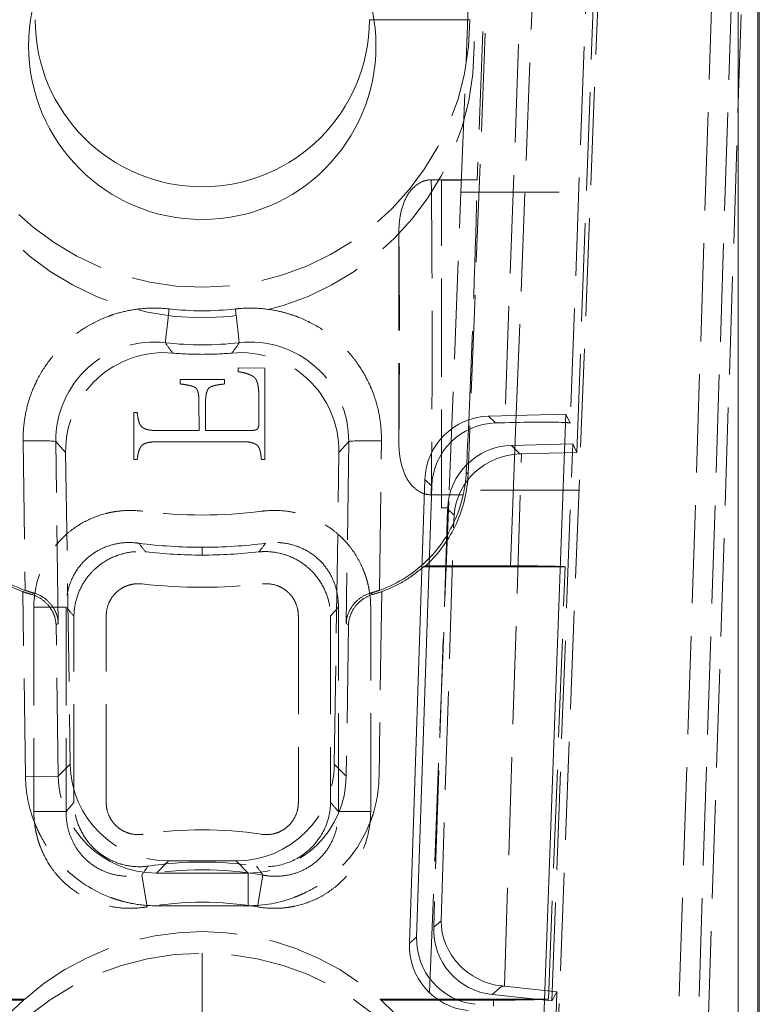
# Model space of a CAD drawing. Header units: millimetres. Extents: x -8.5 to 8.5, y -24 to 28.
# Tile 3 of 6: x -2.8 to 8.5, y -14.6 to 0.4. Entities that reach past the tile are written whole.
import ezdxf

# ---------------------------------------------------------------- set-up
doc = ezdxf.new("R2010")
doc.units = ezdxf.units.MM
doc.header["$LTSCALE"] = 10
doc.linetypes.add('ALLCAD_Strich', pattern=[0.2, 0.15, -0.05])
doc.layers.add('BESCH_KONT_verb_schn_ansi_2d', color=40, linetype='Continuous')

msp = doc.modelspace()

# ---------------------------------------------------------------- linework, layer by layer
at = {"layer": 'BESCH_KONT_verb_schn_ansi_2d', "linetype": 'Continuous', "lineweight": 0, "extrusion": (0, 1, -2.22045e-16)}
for p, q in [((8.178, 27.453), (8.178, -22.975)), ((8.478, -22.975), (8.478, 27.453)), ((8.5, -22.975), (8.5, 8.975)), ((2.62, 0.4), (2.55, 0.4)), ((4.37, -5.65), (5.55, -5.619)), ((4.473, -5.754), (4.37, -5.65)), ((5.21, -14.846), (5.55, -5.619)), ((4.083, -5.845), (4.056, -6.538)), ((4.615, -5.751), (4.473, -5.754)), ((4.703, -7.934), (4.787, -5.747)), ((4.056, -6.538), (4.029, -6.509)), ((3.397, -6.616), (3.161, -13.698)), ((3.501, -6.72), (3.271, -13.602)), ((3.397, -6.616), (3.501, -6.72)), ((3.496, -6.852), (3.981, -6.852)), ((3.46, -7.934), (4.703, -7.934)), ((5.464, -7.95), (3.46, -7.95)), ((3.271, -13.602), (3.161, -13.698)), ((3.867, -14.55), (5.221, -14.55)), ((4.446, -14.566), (3.905, -14.566)), ((4.443, -14.658), (4.446, -14.566))]:
    msp.add_line(p, q, dxfattribs=at)
at = {"layer": 'BESCH_KONT_verb_schn_ansi_2d', "linetype": 'ALLCAD_Strich', "lineweight": 0, "extrusion": (0, 1, -2.22045e-16)}
for p, q in [((6.914, 23.353), (5.215, -20.559)), ((8.046, 8.982), (7.107, -19.794)), ((8.346, 8.978), (7.407, -19.819)), ((7.457, -23.008), (8.5, 8.975)), ((3.948, -2.232), (4.369, 8.497)), ((5.715, -6.205), (6.027, 2.294)), ((4.394, 2.193), (4.083, -5.845)), ((4.356, 2.22), (4.194, -2.044)), ((4.901, 2.024), (4.615, -5.751)), ((4.787, -5.747), (5.087, 2.011)), ((5.901, 1.988), (5.615, -5.759)), ((4.085, 0.4), (2.62, 0.4)), ((4.194, -2.044), (3.494, -2.044)), ((3.955, -2.05), (3.65, -2.05)), ((3.65, -7.05), (3.65, -2.05)), ((3.65, -2.05), (3.955, -2.05)), ((3.769, -6.78), (3.948, -2.232)), ((3.948, -2.232), (5.924, -2.232)), ((3, -2.843), (3, -6.054)), ((0.956, -4.921), (0.548, -4.913)), ((0.548, -4.913), (0.548, -4.972)), ((0.956, -6.311), (0.956, -4.921)), ((0.341, -5.092), (-0.336, -5.092)), ((-0.336, -5.092), (-0.336, -5.16)), ((0.341, -5.16), (0.341, -5.092)), ((0.864, -5.37), (0.864, -5.767)), ((-0.05, -5.429), (-0.048, -5.87)), ((0.05, -5.87), (0.05, -5.429)), ((-0.992, -5.595), (-1.046, -5.595)), ((-1.046, -5.595), (-1.046, -6.311)), ((5.615, -5.759), (5.55, -5.619)), ((-0.048, -5.87), (-0.711, -5.87)), ((0.744, -5.87), (0.05, -5.87)), ((-2.734, -6.028), (-2.703, -8.31)), ((-2.197, -8.818), (-2.234, -6.041)), ((-2.234, -6.041), (-2.085, -6.204)), ((-0.673, -6.042), (0.619, -6.042)), ((2.234, -6.041), (2.085, -6.204)), ((2.234, -6.041), (2.197, -8.818)), ((2.703, -8.31), (2.734, -6.028)), ((4.718, -6.098), (5.653, -6.073)), ((4.847, -6.227), (4.718, -6.098)), ((5.334, -14.576), (5.653, -6.073)), ((5.653, -6.073), (5.715, -6.205)), ((-2.085, -6.204), (-2.015, -10.963)), ((-1.046, -6.311), (-0.992, -6.311)), ((0.902, -6.311), (0.956, -6.311)), ((2.015, -10.963), (2.085, -6.204)), ((4.612, -14.353), (4.872, -6.227)), ((4.872, -6.227), (5.715, -6.205)), ((3.154, -22.44), (3.769, -6.78)), ((3.494, -6.852), (3.496, -6.852)), ((5.748, -6.78), (3.769, -6.78)), ((3.744, -7.064), (3.531, -13.453)), ((3.65, -7.05), (3.759, -7.05)), ((3.842, -7.162), (3.744, -7.064)), ((3.644, -13.354), (3.842, -7.162)), ((0, -7.772), (0, -7.653)), ((3.46, -7.95), (3.376, -7.95)), ((3.41, -7.934), (3.46, -7.934)), ((5.283, -14.55), (5.538, -7.95)), ((5.538, -7.95), (5.464, -7.95)), ((-2.697, -11.155), (-2.739, -8.33)), ((-2.572, -8.351), (-2.605, -8.373)), ((2.605, -8.373), (2.572, -8.351)), ((2.739, -8.33), (2.697, -11.155)), ((-2.57, -8.568), (-2.57, -11.686)), ((-2.57, -8.568), (-2.077, -8.568)), ((-2.077, -8.568), (-2.077, -11.686)), ((-1.958, -11.547), (-1.958, -8.702)), ((-1.466, -11.547), (-1.466, -8.702)), ((1.466, -8.702), (1.466, -11.547)), ((1.958, -8.702), (2.077, -8.568)), ((1.958, -8.702), (1.958, -11.547)), ((2.077, -11.686), (2.077, -8.568)), ((2.57, -11.686), (2.57, -8.568)), ((-2.231, -8.839), (-2.197, -8.818)), ((-2.197, -11.148), (-2.231, -8.839)), ((2.197, -8.818), (2.231, -8.839)), ((2.231, -8.839), (2.197, -11.148)), ((-2.015, -10.963), (-2.197, -11.148)), ((2.197, -11.148), (2.015, -10.963)), ((-2.197, -11.148), (-2.697, -11.155)), ((-1.958, -11.547), (-2.077, -11.686)), ((-2.57, -11.686), (-2.077, -11.686)), ((2.57, -11.686), (2.077, -11.686)), ((-0.516, -12.441), (-0.698, -12.625)), ((-0.516, -12.441), (0.516, -12.441)), ((0.698, -12.625), (0.516, -12.441)), ((-0.841, -13.142), (-0.924, -12.657)), ((0.698, -12.625), (-0.698, -12.625)), ((0.698, -12.625), (0.698, -13.125)), ((0.924, -12.657), (0.841, -13.142)), ((0.698, -13.125), (-0.698, -13.125)), ((3.644, -13.354), (3.531, -13.453)), ((0, -13.85), (0, -15.35)), ((4.424, -14.48), (4.574, -14.349)), ((5.412, -14.437), (4.612, -14.353)), ((-2.728, -14.566), (-3.905, -14.566)), ((-3.867, -14.55), (-2.71, -14.55)), ((2.71, -14.55), (3.867, -14.55)), ((3.905, -14.566), (2.728, -14.566)), ((4.424, -14.48), (5.334, -14.576)), ((5.214, -19.794), (5.412, -14.437)), ((5.221, -14.55), (5.283, -14.55)), ((5.412, -14.437), (5.334, -14.576))]:
    msp.add_line(p, q, dxfattribs=at)
at = {"layer": 'BESCH_KONT_verb_schn_ansi_2d', "linetype": 'ALLCAD_Strich', "lineweight": 0}
for centre in [(0, 0), (0, -18)]:
    msp.add_circle(centre, 4.15, dxfattribs=at)
at = {"layer": 'BESCH_KONT_verb_schn_ansi_2d', "linetype": 'Continuous', "lineweight": 0}
msp.add_circle((0, 0), 2.65, dxfattribs=at)
at = {"layer": 'BESCH_KONT_verb_schn_ansi_2d', "linetype": 'ALLCAD_Strich', "lineweight": 0, "extrusion": (0, -2.22045e-16, -1)}
for centre, radius, start, end in [((0, 0.4), 4.085, 180, 89.1697), ((0, 0), 7.653, 270, 277.2652), ((0, 0), 7.653, 262.7348, 270), ((0, 0), 7.772, 270, 276.3834), ((0, 0), 7.772, 263.6166, 270), ((0, -18), 5.542, 81.4211, 98.5789), ((0, -17.6), 4.08, 48.3785, 131.6215), ((0, -17.6), 4.08, 0, 48.0473), ((0, -17.6), 4.08, 131.9527, 251.6456)]:
    msp.add_arc(centre, radius, start, end, dxfattribs=at)
at = {"layer": 'BESCH_KONT_verb_schn_ansi_2d', "linetype": 'Continuous', "lineweight": 0, "extrusion": (0, -2.22045e-16, -1)}
msp.add_arc((0, 0.4), 2.55, 180, 0, dxfattribs=at)
at = {"layer": 'BESCH_KONT_verb_schn_ansi_2d', "linetype": 'ALLCAD_Strich', "lineweight": 0}
for centre, radius, start, end in [((0, 0.01), 8.274, 263.6241, 276.3758), ((0, -18.007), 6.041, 81.4314, 98.5686), ((0, -18), 5.423, 80.1846, 99.8154), ((0, -18), 4.93, 80.1846, 99.8154)]:
    msp.add_arc(centre, radius, start, end, dxfattribs=at)
for centre, major_axis, ratio, start_param, end_param in [((4.054, -4.55), (0.135, 3.5), 0.017442, -1.952379, -0.772236), ((0.506, -4.035), (0.057, -0.497), 0.004532, 0.026243, 1.610517), ((-0.584, -6.183), (1.021, -1.101), 0.999235, 2.305975, 3.978736), ((0, 0.397), (4.964, 0), 0.999201, -1.684404, -1.457189), ((3655.321, 1232.69), (-3656.391, -1236.194), 0.033171, 0.008875, 0.01031), ((-3655.439, 1233.517), (3656.51, -1237.022), 0.033172, -0.010304, -0.008868), ((0.584, -6.183), (-1.021, -1.101), 0.999235, 2.304449, 3.97721), ((4.614, -5.786), (-1.002, -0.026), 0.034851, -3.12634, -2.765468), ((-2.734, -6.048), (0.5, 0.007), 0.039964, 0.026201, 1.570253), ((4.744, -7.097), (-0.996, -0.098), 0.998536, -1.642327, -0.130771), ((-0.515, -10.94), (-1.054, -1.069), 0.999325, -0.777744, 0.777744), ((0.515, -10.94), (1.054, -1.069), 0.999325, -0.777744, 0.777744), ((-1.36, -16.078), (2.151, 1.921), 0.706888, -4.716164, -4.707987), ((1.36, -16.078), (2.151, -1.921), 0.7069, 1.566395, 1.574571)]:
    msp.add_ellipse(centre, major_axis=major_axis, ratio=ratio, start_param=start_param, end_param=end_param, dxfattribs=at)
at = {"layer": 'BESCH_KONT_verb_schn_ansi_2d', "linetype": 'ALLCAD_Strich', "lineweight": 0, "extrusion": (0, -2.22045e-16, -1)}
for centre, major_axis, ratio, start_param, end_param in [((-0.506, -4.035), (-0.057, -0.497), 0.004532, 0.026243, 1.610518), ((0, 0.417), (-4.464, 0), 0.999201, -1.6844, -1.457192), ((-0.733, -6.02), (1.501, 0.026), 0.998571, -3.138013, -1.439791), ((0.733, -6.02), (1.501, -0.033), 0.998562, -1.706658, -0.008415), ((2.734, -6.048), (-0.5, 0.007), 0.039964, 0.026201, 1.570253), ((109.375, 34.111), (-111.319, -39.927), 0.230139, -0.079441, -0.073571), ((-2.026, -6.426), (0.88, 1.799), 0.998763, -3.251767, -2.794834), ((2.026, -6.426), (-0.88, 1.799), 0.998763, 2.794834, 3.251767), ((4.334, 178.329), (0, -190.509), 0.173648, 0.191393, 0.195052), ((-0.697, -11.125), (1.053, 1.07), 0.9989, 2.364669, 3.920178), ((0.697, -11.125), (-1.055, 1.069), 0.9989, 2.364669, 3.920179), ((-2.225, -131.382), (-0.001, 122.233), 0.173647, 0.198398, 0.20411), ((79.005, -39), (-80.555, 25.074), 0.229816, 0.072189, 0.080418), ((4.643, -13.386), (0.91, -0.432), 0.953452, -5.067173, -3.570201), ((4.531, -13.484), (-0.547, -0.84), 0.997103, -0.471128, 1.025844), ((4.611, -14.388), (0.997, -0.105), 0.034828, -1.612254, -1.573336)]:
    msp.add_ellipse(centre, major_axis=major_axis, ratio=ratio, start_param=start_param, end_param=end_param, dxfattribs=at)
at = {"layer": 'BESCH_KONT_verb_schn_ansi_2d', "linetype": 'Continuous', "lineweight": 0, "extrusion": (0, -2.22045e-16, -1)}
for centre, major_axis, ratio, start_param, end_param in [((4.397, -6.651), (-0.705, 0.71), 0.998851, -0.755057, 0.755057), ((2.026, -6.426), (-0.88, 1.799), 0.998763, 2.240256, 2.794834)]:
    msp.add_ellipse(centre, major_axis=major_axis, ratio=ratio, start_param=start_param, end_param=end_param, dxfattribs=at)
at = {"layer": 'BESCH_KONT_verb_schn_ansi_2d', "linetype": 'Continuous', "lineweight": 0}
for centre, major_axis, ratio, start_param, end_param in [((4.501, -6.755), (-0.705, 0.71), 0.998851, -0.755057, 0.755057), ((4.054, -4.55), (0.135, 3.5), 0.017442, -2.164027, -1.952379), ((4.614, -5.786), (-1.002, -0.026), 0.034851, -2.765468, -1.572997), ((4.271, -13.634), (-0.755, -0.657), 0.998864, -0.749149, 0.749149)]:
    msp.add_ellipse(centre, major_axis=major_axis, ratio=ratio, start_param=start_param, end_param=end_param, dxfattribs=at)
at = {"layer": 'BESCH_KONT_verb_schn_ansi_2d', "linetype": 'ALLCAD_Strich', "lineweight": 0, "extrusion": (-1.2326e-32, -2.22045e-16, -1)}
for centre, major_axis, ratio, start_param, end_param in [((4.841, -7.194), (0.937, 0.369), 0.953141, -2.71663, -1.205075), ((-79.006, -39), (80.556, 25.074), 0.229815, -0.080417, -0.072189)]:
    msp.add_ellipse(centre, major_axis=major_axis, ratio=ratio, start_param=start_param, end_param=end_param, dxfattribs=at)
at = {"layer": 'BESCH_KONT_verb_schn_ansi_2d', "linetype": 'ALLCAD_Strich', "lineweight": 0, "extrusion": (7.70372e-34, -2.22045e-16, -1)}
msp.add_ellipse((4.873, -6.192), major_axis=(1.001, 0.026), ratio=0.034862, start_param=1.572826, end_param=1.59716, dxfattribs=at)
at = {"layer": 'BESCH_KONT_verb_schn_ansi_2d', "linetype": 'ALLCAD_Strich', "lineweight": 0, "extrusion": (1.2326e-32, -2.22045e-16, -1)}
msp.add_ellipse((-109.399, 34.102), major_axis=(111.343, -39.917), ratio=0.230129, start_param=0.073607, end_param=0.079477, dxfattribs=at)
at = {"layer": 'BESCH_KONT_verb_schn_ansi_2d', "linetype": 'Continuous', "lineweight": 0, "extrusion": (1.50463e-36, -2.22045e-16, -1)}
for centre, start_param, end_param in [((4.701, -7.969), 1.572148, 2.437767), ((4.448, -14.531), -2.454351, -1.569445)]:
    msp.add_ellipse(centre, major_axis=(-1.001, 0), ratio=0.034895, start_param=start_param, end_param=end_param, dxfattribs=at)
at = {"layer": 'BESCH_KONT_verb_schn_ansi_2d', "linetype": 'ALLCAD_Strich', "lineweight": 0, "extrusion": (1.50463e-36, -2.22045e-16, -1)}
for centre, start_param, end_param in [((4.701, -7.969), 2.437767, 2.56058), ((4.448, -14.531), -2.557877, -2.454351)]:
    msp.add_ellipse(centre, major_axis=(-1.001, 0), ratio=0.034895, start_param=start_param, end_param=end_param, dxfattribs=at)
at = {"layer": 'BESCH_KONT_verb_schn_ansi_2d', "linetype": 'Continuous', "lineweight": 0, "extrusion": (-1.2326e-32, -2.22045e-16, -1)}
msp.add_ellipse((4.161, -13.73), major_axis=(-0.755, -0.657), ratio=0.998864, start_param=-0.749149, end_param=0.749149, dxfattribs=at)
at = {"layer": 'BESCH_KONT_verb_schn_ansi_2d', "linetype": 'ALLCAD_Strich', "lineweight": 0}
for points, knots in [([(3.494, -2.044), (3.449, -2.044), (3.406, -2.053), (3.317, -2.088), (3.274, -2.116), (3.184, -2.197), (3.137, -2.26), (3.063, -2.414), (3.039, -2.495), (3.007, -2.664), (3, -2.754), (3, -2.843)], [0, 0, 0, 0, 0.01331328, 0.01331328, 0.02854542, 0.02854542, 0.04970106, 0.04970106, 0.06973213, 0.06973213, 0.0911142, 0.0911142, 0.0911142, 0.0911142]), ([(3.494, -2.044), (3.498, -2.353), (3.502, -2.722), (3.504, -3.126), (3.506, -3.53), (3.507, -3.968), (3.507, -4.41), (3.507, -4.852), (3.506, -5.297), (3.504, -5.714), (3.502, -6.131), (3.498, -6.519), (3.494, -6.852)], [0.0000002, 0.0000002, 0.0000002, 0.0000002, 0.25, 0.25, 0.25, 0.5, 0.5, 0.5, 0.75, 0.75, 0.75, 0.9999996, 0.9999996, 0.9999996, 0.9999996]), ([(3, -2.843), (3.001, -2.916), (3.002, -2.991), (3.002, -3.068), (3.004, -3.229), (3.005, -3.399), (3.006, -3.574), (3.007, -3.76), (3.008, -3.952), (3.008, -4.147), (3.008, -4.345), (3.008, -4.546), (3.008, -4.746), (3.007, -4.942), (3.007, -5.137), (3.006, -5.326), (3.005, -5.505), (3.004, -5.68), (3.002, -5.847), (3.001, -5.917), (3.001, -5.987), (3, -6.054)], [0, 0, 0, 0, 0.07857, 0.07857, 0.07857, 0.242455, 0.242455, 0.242455, 0.41623, 0.41623, 0.41623, 0.593218, 0.593218, 0.593218, 0.766999, 0.766999, 0.766999, 0.930894, 0.930894, 0.930894, 1, 1, 1, 1]), ([(-0.506, -4.015), (-0.517, -4.013), (-0.528, -4.012), (-0.538, -4.011), (-0.623, -4.003), (-0.709, -4), (-0.794, -4.003), (-0.896, -4.006), (-0.998, -4.017), (-1.098, -4.035), (-1.186, -4.051), (-1.273, -4.074), (-1.358, -4.101), (-1.382, -4.109), (-1.406, -4.118), (-1.429, -4.127), (-1.54, -4.168), (-1.648, -4.219), (-1.75, -4.279), (-1.754, -4.281), (-1.758, -4.283), (-1.761, -4.286), (-1.819, -4.32), (-1.875, -4.358), (-1.929, -4.398), (-1.958, -4.42), (-1.987, -4.442), (-2.014, -4.465), (-2.028, -4.477), (-2.042, -4.488), (-2.055, -4.5), (-2.059, -4.504), (-2.063, -4.507), (-2.067, -4.511), (-2.077, -4.519), (-2.087, -4.529), (-2.095, -4.536), (-2.177, -4.612), (-2.253, -4.696), (-2.323, -4.788), (-2.396, -4.883), (-2.462, -4.986), (-2.518, -5.097), (-2.532, -5.126), (-2.546, -5.155), (-2.56, -5.185), (-2.592, -5.258), (-2.621, -5.333), (-2.645, -5.411), (-2.674, -5.506), (-2.697, -5.604), (-2.712, -5.705), (-2.724, -5.787), (-2.732, -5.87), (-2.734, -5.955), (-2.734, -5.979), (-2.734, -6.004), (-2.734, -6.028)], [0, 0, 0, 0, 0.009393, 0.009393, 0.009393, 0.083547, 0.083547, 0.083547, 0.172301, 0.172301, 0.172301, 0.25, 0.25, 0.25, 0.272021, 0.272021, 0.272021, 0.375, 0.375, 0.375, 0.37887, 0.37887, 0.37887, 0.4375, 0.4375, 0.4375, 0.46875, 0.46875, 0.46875, 0.484375, 0.484375, 0.484375, 0.488835, 0.488835, 0.488835, 0.5, 0.5, 0.5, 0.608352, 0.608352, 0.608352, 0.720601, 0.720601, 0.720601, 0.75, 0.75, 0.75, 0.821519, 0.821519, 0.821519, 0.908613, 0.908613, 0.908613, 0.979681, 0.979681, 0.979681, 1, 1, 1, 1]), ([(2.734, -6.028), (2.734, -6.02), (2.734, -6.012), (2.734, -6.003), (2.734, -5.921), (2.729, -5.838), (2.719, -5.753), (2.707, -5.655), (2.687, -5.557), (2.659, -5.458), (2.639, -5.386), (2.614, -5.314), (2.585, -5.243), (2.571, -5.208), (2.556, -5.174), (2.539, -5.14), (2.493, -5.044), (2.438, -4.949), (2.374, -4.857), (2.367, -4.847), (2.36, -4.837), (2.353, -4.827), (2.315, -4.775), (2.275, -4.725), (2.232, -4.676), (2.206, -4.647), (2.179, -4.619), (2.152, -4.591), (2.138, -4.577), (2.124, -4.563), (2.109, -4.55), (2.102, -4.543), (2.095, -4.536), (2.088, -4.529), (2.08, -4.523), (2.072, -4.515), (2.065, -4.509), (1.983, -4.436), (1.895, -4.37), (1.802, -4.311), (1.698, -4.245), (1.588, -4.189), (1.473, -4.144), (1.429, -4.126), (1.384, -4.11), (1.338, -4.096), (1.274, -4.075), (1.209, -4.058), (1.144, -4.045), (1.044, -4.024), (0.942, -4.01), (0.84, -4.005), (0.755, -4), (0.67, -4.001), (0.585, -4.007), (0.559, -4.009), (0.532, -4.012), (0.506, -4.015)], [0, 0, 0, 0, 0.008167, 0.008167, 0.008167, 0.089343, 0.089343, 0.089343, 0.182408, 0.182408, 0.182408, 0.25, 0.25, 0.25, 0.282463, 0.282463, 0.282463, 0.375, 0.375, 0.375, 0.385188, 0.385188, 0.385188, 0.4375, 0.4375, 0.4375, 0.46875, 0.46875, 0.46875, 0.484375, 0.484375, 0.484375, 0.492188, 0.492188, 0.492188, 0.5, 0.5, 0.5, 0.597985, 0.597985, 0.597985, 0.707512, 0.707512, 0.707512, 0.75, 0.75, 0.75, 0.80971, 0.80971, 0.80971, 0.900616, 0.900616, 0.900616, 0.976477, 0.976477, 0.976477, 1, 1, 1, 1]), ([(0.454, -4.688), (0.303, -4.702), (0.151, -4.708), (-0.151, -4.708), (-0.303, -4.702), (-0.454, -4.688)], [-0.09083128, -0.09083128, -0.09083128, -0.09083128, -0.04541614, -0.04541614, -0.000001, -0.000001, -0.000001, -0.000001]), ([(0.548, -4.972), (0.565, -4.975), (0.597, -4.981), (0.642, -4.991), (0.682, -5.002), (0.717, -5.015), (0.748, -5.029), (0.773, -5.043), (0.794, -5.058), (0.804, -5.07), (0.809, -5.076)], [0, 0, 0, 0, 0.177641, 0.339594, 0.484512, 0.614604, 0.730594, 0.8328, 0.921259, 1, 1, 1, 1]), ([(0.809, -5.076), (0.814, -5.082), (0.824, -5.096), (0.834, -5.121), (0.843, -5.15), (0.851, -5.185), (0.857, -5.224), (0.861, -5.268), (0.863, -5.317), (0.864, -5.352), (0.864, -5.37)], [0, 0, 0, 0, 0.0767203, 0.1654357, 0.2659553, 0.3817865, 0.5136344, 0.6593298, 0.8217736, 1, 1, 1, 1]), ([(-0.336, -5.16), (-0.321, -5.162), (-0.292, -5.165), (-0.25, -5.172), (-0.213, -5.179), (-0.18, -5.187), (-0.152, -5.195), (-0.128, -5.204), (-0.109, -5.214), (-0.099, -5.222), (-0.094, -5.225)], [0, 0, 0, 0, 0.1826, 0.348315, 0.497351, 0.629994, 0.744659, 0.844767, 0.929401, 1, 1, 1, 1]), ([(-0.094, -5.225), (-0.09, -5.23), (-0.083, -5.239), (-0.074, -5.256), (-0.066, -5.277), (-0.061, -5.301), (-0.056, -5.328), (-0.053, -5.359), (-0.051, -5.393), (-0.051, -5.417), (-0.05, -5.429)], [0, 0, 0, 0, 0.078586, 0.168585, 0.2701159, 0.3856718, 0.5167432, 0.6618026, 0.8234276, 1, 1, 1, 1]), ([(0.05, -5.429), (0.051, -5.417), (0.051, -5.392), (0.054, -5.357), (0.058, -5.325), (0.064, -5.297), (0.072, -5.272), (0.082, -5.25), (0.093, -5.232), (0.103, -5.222), (0.107, -5.217)], [0, 0, 0, 0, 0.170174, 0.326488, 0.469335, 0.595794, 0.712465, 0.816661, 0.912538, 1, 1, 1, 1]), ([(0.107, -5.217), (0.112, -5.214), (0.122, -5.207), (0.141, -5.199), (0.164, -5.191), (0.192, -5.183), (0.223, -5.177), (0.259, -5.171), (0.299, -5.165), (0.327, -5.162), (0.341, -5.16)], [0, 0, 0, 0, 0.0708247, 0.1546585, 0.254806, 0.3702641, 0.5026146, 0.652247, 0.8180102, 1, 1, 1, 1]), ([(-0.935, -5.802), (-0.938, -5.797), (-0.946, -5.787), (-0.955, -5.769), (-0.964, -5.748), (-0.971, -5.724), (-0.978, -5.696), (-0.983, -5.666), (-0.988, -5.632), (-0.991, -5.608), (-0.992, -5.595)], [0, 0, 0, 0, 0.0824019, 0.17453, 0.2793014, 0.3955395, 0.5256034, 0.6708269, 0.8282795, 1, 1, 1, 1]), ([(-0.711, -5.87), (-0.724, -5.87), (-0.749, -5.87), (-0.786, -5.866), (-0.818, -5.861), (-0.848, -5.854), (-0.875, -5.845), (-0.898, -5.833), (-0.918, -5.819), (-0.929, -5.808), (-0.935, -5.802)], [0, 0, 0, 0, 0.162938, 0.312969, 0.452364, 0.5786, 0.694934, 0.80231, 0.903829, 1, 1, 1, 1]), ([(0.836, -5.851), (0.831, -5.854), (0.82, -5.861), (0.798, -5.866), (0.773, -5.87), (0.754, -5.87), (0.744, -5.87)], [0, 0, 0, 0, 0.1868064, 0.4150518, 0.6834439, 1, 1, 1, 1]), ([(0.864, -5.767), (0.864, -5.776), (0.863, -5.794), (0.858, -5.818), (0.85, -5.838), (0.841, -5.847), (0.836, -5.851)], [0, 0, 0, 0, 0.313696, 0.580203, 0.803266, 1, 1, 1, 1]), ([(-0.992, -6.311), (-0.99, -6.298), (-0.987, -6.273), (-0.982, -6.238), (-0.974, -6.206), (-0.966, -6.178), (-0.956, -6.152), (-0.945, -6.13), (-0.933, -6.111), (-0.923, -6.101), (-0.918, -6.096)], [0, 0, 0, 0, 0.166895, 0.322485, 0.463706, 0.591083, 0.709218, 0.814446, 0.911127, 1, 1, 1, 1]), ([(-0.918, -6.096), (-0.913, -6.092), (-0.902, -6.082), (-0.881, -6.072), (-0.856, -6.062), (-0.828, -6.055), (-0.795, -6.049), (-0.758, -6.044), (-0.717, -6.042), (-0.688, -6.042), (-0.673, -6.042)], [0, 0, 0, 0, 0.0808066, 0.1718372, 0.2732021, 0.3891445, 0.5190932, 0.6636893, 0.8248708, 1, 1, 1, 1]), ([(0.619, -6.042), (0.633, -6.042), (0.659, -6.042), (0.698, -6.045), (0.732, -6.051), (0.763, -6.059), (0.791, -6.068), (0.816, -6.08), (0.836, -6.095), (0.847, -6.106), (0.853, -6.112)], [0, 0, 0, 0, 0.16665, 0.317757, 0.457319, 0.584352, 0.699855, 0.807302, 0.905988, 1, 1, 1, 1]), ([(0.853, -6.112), (0.856, -6.116), (0.862, -6.125), (0.87, -6.142), (0.877, -6.161), (0.883, -6.185), (0.889, -6.211), (0.894, -6.241), (0.898, -6.275), (0.901, -6.299), (0.902, -6.311)], [0, 0, 0, 0, 0.0729839, 0.1601541, 0.261249, 0.3766467, 0.5085736, 0.6566219, 0.8198189, 1, 1, 1, 1]), ([(3, -6.054), (3, -6.143), (3.007, -6.233), (3.039, -6.402), (3.063, -6.483), (3.137, -6.636), (3.184, -6.699), (3.274, -6.781), (3.317, -6.809), (3.406, -6.844), (3.449, -6.852), (3.494, -6.852)], [0.000001, 0.000001, 0.000001, 0.000001, 0.0266789, 0.0266789, 0.0516742, 0.0516742, 0.0781025, 0.0781025, 0.09714, 0.09714, 0.113776, 0.113776, 0.113776, 0.113776]), ([(-0.906, -7.103), (-1.001, -7.091), (-1.142, -7.086), (-1.305, -7.104), (-1.386, -7.118), (-1.42, -7.125), (-1.443, -7.131), (-1.452, -7.133), (-1.575, -7.164), (-1.729, -7.222), (-1.871, -7.305), (-1.962, -7.366), (-2.005, -7.398), (-2.137, -7.509), (-2.253, -7.633), (-2.36, -7.798), (-2.407, -7.885), (-2.426, -7.924), (-2.438, -7.95), (-2.444, -7.965), (-2.529, -8.164), (-2.569, -8.361), (-2.57, -8.568)], [0, 0, 0, 0, 0.125, 0.1875, 0.21875, 0.234375, 0.234375, 0.25, 0.25, 0.375, 0.4375, 0.4375, 0.5, 0.5, 0.625, 0.6875, 0.71875, 0.734375, 0.734375, 0.75, 0.75, 1, 1, 1, 1]), ([(2.57, -8.568), (2.57, -8.539), (2.569, -8.51), (2.567, -8.481), (2.564, -8.419), (2.556, -8.358), (2.545, -8.298), (2.54, -8.266), (2.533, -8.235), (2.525, -8.203), (2.522, -8.191), (2.519, -8.179), (2.515, -8.166), (2.509, -8.145), (2.503, -8.123), (2.496, -8.101), (2.492, -8.091), (2.489, -8.08), (2.485, -8.069), (2.483, -8.064), (2.481, -8.059), (2.479, -8.053), (2.477, -8.048), (2.476, -8.044), (2.474, -8.037), (2.457, -7.993), (2.439, -7.951), (2.418, -7.909), (2.392, -7.854), (2.361, -7.801), (2.328, -7.75), (2.299, -7.705), (2.267, -7.662), (2.233, -7.621), (2.216, -7.6), (2.198, -7.58), (2.18, -7.56), (2.162, -7.541), (2.144, -7.523), (2.123, -7.502), (2.077, -7.457), (2.029, -7.416), (1.978, -7.379), (1.937, -7.348), (1.894, -7.319), (1.849, -7.293), (1.8, -7.264), (1.749, -7.238), (1.696, -7.215), (1.685, -7.21), (1.673, -7.205), (1.661, -7.2), (1.646, -7.194), (1.631, -7.188), (1.616, -7.183), (1.602, -7.178), (1.588, -7.173), (1.575, -7.168), (1.561, -7.164), (1.545, -7.159), (1.533, -7.155), (1.462, -7.133), (1.39, -7.117), (1.317, -7.107), (1.209, -7.091), (1.1, -7.087), (0.989, -7.095), (0.961, -7.097), (0.933, -7.099), (0.906, -7.103)], [0, 0, 0, 0, 0.039621, 0.039621, 0.039621, 0.125, 0.125, 0.125, 0.169686, 0.169686, 0.169686, 0.1875, 0.1875, 0.1875, 0.21875, 0.21875, 0.21875, 0.234375, 0.234375, 0.234375, 0.242188, 0.242188, 0.242188, 0.25, 0.25, 0.25, 0.303707, 0.303707, 0.303707, 0.375, 0.375, 0.375, 0.4375, 0.4375, 0.4375, 0.46875, 0.46875, 0.46875, 0.5, 0.5, 0.5, 0.568511, 0.568511, 0.568511, 0.625, 0.625, 0.625, 0.6875, 0.6875, 0.6875, 0.701463, 0.701463, 0.701463, 0.71875, 0.71875, 0.71875, 0.734375, 0.734375, 0.734375, 0.75, 0.75, 0.75, 0.837313, 0.837313, 0.837313, 0.967376, 0.967376, 0.967376, 1, 1, 1, 1]), ([(-0.968, -7.591), (-0.994, -7.588), (-1.02, -7.585), (-1.046, -7.583), (-1.113, -7.579), (-1.18, -7.581), (-1.247, -7.589), (-1.32, -7.599), (-1.392, -7.617), (-1.461, -7.643), (-1.534, -7.67), (-1.603, -7.706), (-1.667, -7.751), (-1.733, -7.796), (-1.793, -7.85), (-1.845, -7.911), (-1.897, -7.971), (-1.941, -8.038), (-1.976, -8.11), (-2.01, -8.178), (-2.035, -8.251), (-2.052, -8.326), (-2.068, -8.394), (-2.076, -8.464), (-2.077, -8.534), (-2.077, -8.546), (-2.077, -8.557), (-2.077, -8.568)], [0, 0, 0, 0, 0.0462511, 0.0462511, 0.0462511, 0.164949, 0.164949, 0.164949, 0.2961099, 0.2961099, 0.2961099, 0.4351845, 0.4351845, 0.4351845, 0.5777757, 0.5777757, 0.5777757, 0.7199033, 0.7199033, 0.7199033, 0.8559809, 0.8559809, 0.8559809, 0.9799909, 0.9799909, 0.9799909, 0.9999996, 0.9999996, 0.9999996, 0.9999996]), ([(2.077, -8.568), (2.077, -8.549), (2.077, -8.529), (2.076, -8.509), (2.074, -8.446), (2.065, -8.383), (2.051, -8.321), (2.035, -8.252), (2.012, -8.186), (1.982, -8.122), (1.95, -8.054), (1.909, -7.989), (1.862, -7.931), (1.812, -7.869), (1.754, -7.814), (1.69, -7.767), (1.625, -7.719), (1.553, -7.679), (1.477, -7.649), (1.403, -7.62), (1.326, -7.6), (1.246, -7.589), (1.173, -7.58), (1.098, -7.578), (1.024, -7.585), (1.006, -7.587), (0.987, -7.589), (0.968, -7.591)], [0, 0, 0, 0, 0.0347068, 0.0347068, 0.0347068, 0.1469901, 0.1469901, 0.1469901, 0.2719411, 0.2719411, 0.2719411, 0.4066932, 0.4066932, 0.4066932, 0.5482918, 0.5482918, 0.5482918, 0.6934003, 0.6934003, 0.6934003, 0.8353508, 0.8353508, 0.8353508, 0.9664556, 0.9664556, 0.9664556, 0.9999999, 0.9999999, 0.9999999, 0.9999999]), ([(-1.958, -8.702), (-1.958, -8.661), (-1.954, -8.619), (-1.949, -8.579), (-1.936, -8.488), (-1.911, -8.401), (-1.876, -8.32), (-1.871, -8.31), (-1.867, -8.301), (-1.863, -8.292), (-1.828, -8.219), (-1.785, -8.151), (-1.736, -8.09), (-1.702, -8.048), (-1.665, -8.009), (-1.625, -7.974), (-1.599, -7.95), (-1.571, -7.927), (-1.541, -7.906), (-1.47, -7.855), (-1.39, -7.812), (-1.304, -7.781), (-1.297, -7.778), (-1.29, -7.775), (-1.282, -7.773), (-1.206, -7.747), (-1.125, -7.729), (-1.042, -7.722), (-0.983, -7.718), (-0.924, -7.718), (-0.864, -7.723)], [0, 0, 0, 0, 0.071577, 0.071577, 0.071577, 0.231411, 0.231411, 0.231411, 0.25, 0.25, 0.25, 0.397232, 0.397232, 0.397232, 0.5, 0.5, 0.5, 0.568709, 0.568709, 0.568709, 0.735743, 0.735743, 0.735743, 0.75, 0.75, 0.75, 0.896717, 0.896717, 0.896717, 1, 1, 1, 1]), ([(0.864, -7.723), (0.911, -7.719), (0.957, -7.718), (1.003, -7.72), (1.095, -7.724), (1.184, -7.741), (1.268, -7.768), (1.273, -7.769), (1.277, -7.771), (1.282, -7.773), (1.364, -7.801), (1.44, -7.839), (1.51, -7.884), (1.551, -7.912), (1.589, -7.941), (1.625, -7.973), (1.655, -8), (1.684, -8.03), (1.712, -8.061), (1.771, -8.129), (1.823, -8.207), (1.863, -8.292), (1.899, -8.369), (1.927, -8.453), (1.942, -8.54), (1.952, -8.593), (1.957, -8.647), (1.958, -8.702)], [0, 0, 0, 0, 0.080615, 0.080615, 0.080615, 0.240793, 0.240793, 0.240793, 0.25, 0.25, 0.25, 0.406852, 0.406852, 0.406852, 0.5, 0.5, 0.5, 0.578459, 0.578459, 0.578459, 0.75, 0.75, 0.75, 0.905766, 0.905766, 0.905766, 1, 1, 1, 1]), ([(-2.739, -8.33), (-2.855, -8.287), (-2.968, -8.234), (-3.182, -8.106), (-3.282, -8.032), (-3.376, -7.95)], [0.000001, 0.000001, 0.000001, 0.000001, 0.03733626, 0.03733626, 0.07467154, 0.07467154, 0.07467154, 0.07467154]), ([(3.376, -7.95), (3.282, -8.032), (3.182, -8.106), (2.968, -8.234), (2.855, -8.287), (2.739, -8.33)], [0.000001, 0.000001, 0.000001, 0.000001, 0.03733627, 0.03733627, 0.0746715, 0.0746715, 0.0746715, 0.0746715]), ([(-1.466, -8.702), (-1.466, -8.681), (-1.464, -8.66), (-1.462, -8.639), (-1.456, -8.594), (-1.444, -8.55), (-1.427, -8.508), (-1.426, -8.505), (-1.425, -8.503), (-1.424, -8.5), (-1.41, -8.468), (-1.393, -8.439), (-1.373, -8.411), (-1.368, -8.405), (-1.363, -8.399), (-1.358, -8.392), (-1.342, -8.371), (-1.323, -8.352), (-1.303, -8.334), (-1.29, -8.322), (-1.276, -8.311), (-1.261, -8.3), (-1.248, -8.291), (-1.235, -8.282), (-1.22, -8.274), (-1.196, -8.26), (-1.169, -8.248), (-1.142, -8.238), (-1.136, -8.236), (-1.13, -8.234), (-1.125, -8.232), (-1.087, -8.221), (-1.049, -8.213), (-1.009, -8.211), (-0.98, -8.209), (-0.95, -8.21), (-0.919, -8.213)], [0, 0, 0, 0, 0.074334, 0.074334, 0.074334, 0.238905, 0.238905, 0.238905, 0.25, 0.25, 0.25, 0.375, 0.375, 0.375, 0.403704, 0.403704, 0.403704, 0.5, 0.5, 0.5, 0.565933, 0.565933, 0.565933, 0.625, 0.625, 0.625, 0.728072, 0.728072, 0.728072, 0.75, 0.75, 0.75, 0.893999, 0.893999, 0.893999, 1, 1, 1, 1]), ([(0.919, -8.213), (0.943, -8.21), (0.966, -8.209), (0.989, -8.21), (1.036, -8.211), (1.081, -8.219), (1.125, -8.232), (1.157, -8.243), (1.189, -8.256), (1.218, -8.273), (1.227, -8.278), (1.236, -8.284), (1.245, -8.289), (1.266, -8.303), (1.285, -8.318), (1.303, -8.334), (1.318, -8.347), (1.333, -8.362), (1.346, -8.377), (1.355, -8.388), (1.363, -8.398), (1.371, -8.409), (1.39, -8.434), (1.406, -8.462), (1.419, -8.49), (1.421, -8.494), (1.422, -8.497), (1.424, -8.5), (1.44, -8.538), (1.452, -8.578), (1.459, -8.62), (1.463, -8.646), (1.466, -8.674), (1.466, -8.702)], [0, 0, 0, 0, 0.0836779, 0.0836779, 0.0836779, 0.25, 0.25, 0.25, 0.375, 0.375, 0.375, 0.4128156, 0.4128156, 0.4128156, 0.5, 0.5, 0.5, 0.5752406, 0.5752406, 0.5752406, 0.625, 0.625, 0.625, 0.7372995, 0.7372995, 0.7372995, 0.75, 0.75, 0.75, 0.9032466, 0.9032466, 0.9032466, 1, 1, 1, 1]), ([(-2.605, -8.373), (-2.627, -8.367), (-2.649, -8.36), (-2.694, -8.346), (-2.716, -8.338), (-2.739, -8.33)], [0, 0, 0, 0, 0.00712195, 0.00712195, 0.01424142, 0.01424142, 0.01424142, 0.01424142]), ([(-2.703, -8.31), (-2.681, -8.318), (-2.659, -8.325), (-2.616, -8.339), (-2.594, -8.345), (-2.572, -8.351)], [-0.01388972, -0.01388972, -0.01388972, -0.01388972, -0.0069466, -0.0069466, -0.000001, -0.000001, -0.000001, -0.000001]), ([(-2.231, -8.839), (-2.231, -8.838), (-2.231, -8.837), (-2.233, -8.791), (-2.242, -8.745), (-2.273, -8.655), (-2.295, -8.611), (-2.357, -8.524), (-2.399, -8.482), (-2.495, -8.415), (-2.547, -8.39), (-2.605, -8.373)], [-0.07954901, -0.07954901, -0.07954901, -0.07954901, -0.07918195, -0.07918195, -0.05977753, -0.05977753, -0.04007647, -0.04007647, -0.0187123, -0.0187123, 0, 0, 0, 0]), ([(-2.572, -8.351), (-2.514, -8.367), (-2.462, -8.393), (-2.366, -8.459), (-2.324, -8.501), (-2.261, -8.588), (-2.239, -8.632), (-2.207, -8.723), (-2.199, -8.769), (-2.197, -8.816), (-2.197, -8.817), (-2.197, -8.818)], [0, 0, 0, 0, 0.01855895, 0.01855895, 0.03967387, 0.03967387, 0.05918943, 0.05918943, 0.07838974, 0.07838974, 0.07875121, 0.07875121, 0.07875121, 0.07875121]), ([(2.197, -8.818), (2.197, -8.817), (2.197, -8.816), (2.199, -8.769), (2.207, -8.723), (2.239, -8.632), (2.261, -8.588), (2.324, -8.501), (2.366, -8.459), (2.462, -8.393), (2.514, -8.367), (2.572, -8.351)], [-0.00036448, -0.00036448, -0.00036448, -0.00036448, 0, 0, 0.01935762, 0.01935762, 0.03903356, 0.03903356, 0.06032199, 0.06032199, 0.07903347, 0.07903347, 0.07903347, 0.07903347]), ([(2.605, -8.373), (2.547, -8.39), (2.495, -8.415), (2.399, -8.482), (2.357, -8.524), (2.295, -8.611), (2.273, -8.655), (2.242, -8.745), (2.233, -8.791), (2.231, -8.837), (2.231, -8.838), (2.231, -8.839)], [-0.0798345, -0.0798345, -0.0798345, -0.0798345, -0.06096825, -0.06096825, -0.03942833, -0.03942833, -0.0195652, -0.0195652, 0, 0, 0.00036989, 0.00036989, 0.00036989, 0.00036989]), ([(2.572, -8.351), (2.594, -8.345), (2.616, -8.339), (2.659, -8.325), (2.681, -8.318), (2.703, -8.31)], [-0.01389136, -0.01389136, -0.01389136, -0.01389136, -0.0069454, -0.0069454, -0.000001, -0.000001, -0.000001, -0.000001]), ([(-0.698, -13.125), (-0.82, -13.125), (-0.999, -13.109), (-1.203, -13.062), (-1.303, -13.032), (-1.353, -13.015), (-1.375, -13.007), (-1.389, -13.002), (-1.395, -13), (-1.668, -12.897), (-1.902, -12.747), (-2.203, -12.45), (-2.336, -12.289), (-2.458, -12.079), (-2.512, -11.969), (-2.536, -11.913), (-2.546, -11.889), (-2.553, -11.872), (-2.557, -11.863), (-2.648, -11.631), (-2.694, -11.398), (-2.697, -11.155)], [0, 0, 0, 0, 0.125, 0.1875, 0.21875, 0.234375, 0.242188, 0.242188, 0.25, 0.25, 0.5, 0.5, 0.625, 0.6875, 0.71875, 0.734375, 0.742188, 0.742188, 0.75, 0.75, 1, 1, 1, 1]), ([(2.697, -11.155), (2.695, -11.277), (2.677, -11.456), (2.627, -11.659), (2.595, -11.759), (2.577, -11.809), (2.569, -11.83), (2.564, -11.844), (2.562, -11.85), (2.455, -12.121), (2.302, -12.353), (2, -12.65), (1.837, -12.781), (1.626, -12.9), (1.515, -12.952), (1.458, -12.975), (1.434, -12.985), (1.417, -12.992), (1.408, -12.995), (1.175, -13.083), (0.941, -13.125), (0.698, -13.125)], [0, 0, 0, 0, 0.125, 0.1875, 0.21875, 0.234375, 0.242188, 0.242188, 0.25, 0.25, 0.5, 0.5, 0.625, 0.6875, 0.71875, 0.734375, 0.742188, 0.742188, 0.75, 0.75, 1, 1, 1, 1]), ([(-0.827, -12.52), (-0.875, -12.527), (-0.924, -12.53), (-0.972, -12.529), (-1.066, -12.528), (-1.157, -12.513), (-1.244, -12.488), (-1.248, -12.487), (-1.252, -12.485), (-1.256, -12.484), (-1.341, -12.457), (-1.421, -12.42), (-1.494, -12.374), (-1.535, -12.348), (-1.574, -12.319), (-1.611, -12.287), (-1.643, -12.26), (-1.674, -12.229), (-1.703, -12.197), (-1.764, -12.129), (-1.817, -12.052), (-1.858, -11.966), (-1.897, -11.886), (-1.926, -11.799), (-1.942, -11.709), (-1.952, -11.656), (-1.957, -11.601), (-1.958, -11.547)], [0, 0, 0, 0, 0.082258, 0.082258, 0.082258, 0.242376, 0.242376, 0.242376, 0.25, 0.25, 0.25, 0.408657, 0.408657, 0.408657, 0.5, 0.5, 0.5, 0.58078, 0.58078, 0.58078, 0.75, 0.75, 0.75, 0.908011, 0.908011, 0.908011, 1, 1, 1, 1]), ([(-0.9, -12.033), (-0.925, -12.037), (-0.95, -12.039), (-0.974, -12.039), (-1.021, -12.039), (-1.067, -12.033), (-1.111, -12.021), (-1.145, -12.011), (-1.177, -11.998), (-1.208, -11.982), (-1.218, -11.976), (-1.228, -11.971), (-1.237, -11.965), (-1.258, -11.952), (-1.278, -11.937), (-1.296, -11.921), (-1.312, -11.907), (-1.328, -11.892), (-1.342, -11.876), (-1.351, -11.866), (-1.359, -11.856), (-1.367, -11.845), (-1.387, -11.82), (-1.404, -11.79), (-1.418, -11.761), (-1.419, -11.759), (-1.42, -11.756), (-1.422, -11.753), (-1.44, -11.714), (-1.452, -11.673), (-1.459, -11.629), (-1.463, -11.602), (-1.466, -11.575), (-1.466, -11.547)], [0, 0, 0, 0, 0.085577, 0.085577, 0.085577, 0.25, 0.25, 0.25, 0.375, 0.375, 0.375, 0.414767, 0.414767, 0.414767, 0.5, 0.5, 0.5, 0.577224, 0.577224, 0.577224, 0.625, 0.625, 0.625, 0.739337, 0.739337, 0.739337, 0.75, 0.75, 0.75, 0.90532, 0.90532, 0.90532, 1, 1, 1, 1]), ([(1.958, -11.547), (1.956, -11.696), (1.92, -11.84), (1.858, -11.966), (1.797, -12.092), (1.711, -12.201), (1.611, -12.287), (1.511, -12.373), (1.39, -12.442), (1.256, -12.484), (1.122, -12.526), (0.974, -12.54), (0.827, -12.52)], [0.0000006, 0.0000006, 0.0000006, 0.0000006, 0.25, 0.25, 0.25, 0.5, 0.5, 0.5, 0.75, 0.75, 0.75, 1, 1, 1, 1]), ([(1.466, -11.547), (1.466, -11.568), (1.464, -11.589), (1.462, -11.61), (1.456, -11.656), (1.444, -11.701), (1.426, -11.744), (1.424, -11.747), (1.423, -11.75), (1.422, -11.753), (1.407, -11.785), (1.39, -11.815), (1.369, -11.843), (1.364, -11.85), (1.36, -11.856), (1.355, -11.862), (1.337, -11.883), (1.317, -11.903), (1.296, -11.921), (1.283, -11.933), (1.268, -11.944), (1.254, -11.954), (1.24, -11.964), (1.225, -11.973), (1.21, -11.981), (1.185, -11.994), (1.158, -12.006), (1.13, -12.015), (1.124, -12.017), (1.117, -12.019), (1.111, -12.02), (1.073, -12.031), (1.034, -12.037), (0.994, -12.039), (0.963, -12.04), (0.932, -12.038), (0.9, -12.033)], [0, 0, 0, 0, 0.072755, 0.072755, 0.072755, 0.237376, 0.237376, 0.237376, 0.25, 0.25, 0.25, 0.375, 0.375, 0.375, 0.402273, 0.402273, 0.402273, 0.5, 0.5, 0.5, 0.564462, 0.564462, 0.564462, 0.625, 0.625, 0.625, 0.726686, 0.726686, 0.726686, 0.75, 0.75, 0.75, 0.892632, 0.892632, 0.892632, 1, 1, 1, 1]), ([(-2.57, -11.686), (-2.57, -11.701), (-2.569, -11.715), (-2.569, -11.73), (-2.567, -11.806), (-2.559, -11.881), (-2.546, -11.955), (-2.545, -11.961), (-2.544, -11.968), (-2.542, -11.974), (-2.535, -12.011), (-2.526, -12.049), (-2.516, -12.086), (-2.51, -12.107), (-2.504, -12.129), (-2.497, -12.15), (-2.494, -12.161), (-2.49, -12.172), (-2.486, -12.182), (-2.485, -12.188), (-2.483, -12.193), (-2.481, -12.198), (-2.479, -12.203), (-2.477, -12.207), (-2.475, -12.214), (-2.472, -12.223), (-2.468, -12.232), (-2.464, -12.241), (-2.427, -12.337), (-2.38, -12.426), (-2.325, -12.51), (-2.295, -12.556), (-2.262, -12.6), (-2.227, -12.642), (-2.209, -12.663), (-2.191, -12.684), (-2.172, -12.704), (-2.162, -12.714), (-2.152, -12.724), (-2.143, -12.734), (-2.133, -12.744), (-2.124, -12.753), (-2.113, -12.764), (-2.027, -12.845), (-1.935, -12.914), (-1.836, -12.971), (-1.831, -12.973), (-1.827, -12.975), (-1.823, -12.978), (-1.771, -13.007), (-1.717, -13.033), (-1.661, -13.056), (-1.633, -13.067), (-1.604, -13.077), (-1.575, -13.087), (-1.561, -13.092), (-1.546, -13.096), (-1.531, -13.101), (-1.526, -13.102), (-1.521, -13.104), (-1.515, -13.106), (-1.505, -13.108), (-1.495, -13.111), (-1.487, -13.114), (-1.388, -13.14), (-1.288, -13.156), (-1.188, -13.162), (-1.089, -13.167), (-0.99, -13.163), (-0.889, -13.149), (-0.873, -13.147), (-0.857, -13.145), (-0.841, -13.142)], [0, 0, 0, 0, 0.0199655, 0.0199655, 0.0199655, 0.125, 0.125, 0.125, 0.133712, 0.133712, 0.133712, 0.1875, 0.1875, 0.1875, 0.21875, 0.21875, 0.21875, 0.234375, 0.234375, 0.234375, 0.2421875, 0.2421875, 0.2421875, 0.25, 0.25, 0.25, 0.2608691, 0.2608691, 0.2608691, 0.375, 0.375, 0.375, 0.4375, 0.4375, 0.4375, 0.46875, 0.46875, 0.46875, 0.484375, 0.484375, 0.484375, 0.5, 0.5, 0.5, 0.6198281, 0.6198281, 0.6198281, 0.625, 0.625, 0.625, 0.6875, 0.6875, 0.6875, 0.71875, 0.71875, 0.71875, 0.734375, 0.734375, 0.734375, 0.7398233, 0.7398233, 0.7398233, 0.75, 0.75, 0.75, 0.8669076, 0.8669076, 0.8669076, 0.9815095, 0.9815095, 0.9815095, 1, 1, 1, 1]), ([(-2.077, -11.686), (-2.077, -11.696), (-2.077, -11.706), (-2.077, -11.716), (-2.077, -11.771), (-2.072, -11.827), (-2.062, -11.881), (-2.051, -11.943), (-2.035, -12.004), (-2.012, -12.063), (-1.988, -12.127), (-1.957, -12.189), (-1.92, -12.246), (-1.88, -12.308), (-1.833, -12.364), (-1.78, -12.415), (-1.724, -12.468), (-1.662, -12.514), (-1.595, -12.551), (-1.528, -12.589), (-1.456, -12.619), (-1.381, -12.64), (-1.309, -12.66), (-1.234, -12.671), (-1.16, -12.674), (-1.092, -12.677), (-1.024, -12.673), (-0.957, -12.662), (-0.946, -12.661), (-0.935, -12.659), (-0.924, -12.657)], [0, 0, 0, 0, 0.016999, 0.016999, 0.016999, 0.112441, 0.112441, 0.112441, 0.220841, 0.220841, 0.220841, 0.340012, 0.340012, 0.340012, 0.467366, 0.467366, 0.467366, 0.60061, 0.60061, 0.60061, 0.735385, 0.735385, 0.735385, 0.864558, 0.864558, 0.864558, 0.980832, 0.980832, 0.980832, 1, 1, 1, 1]), ([(0.841, -13.142), (0.936, -13.158), (1.079, -13.169), (1.245, -13.159), (1.327, -13.147), (1.369, -13.14), (1.386, -13.137), (1.398, -13.134), (1.403, -13.133), (1.525, -13.108), (1.688, -13.053), (1.838, -12.97), (1.935, -12.909), (1.981, -12.876), (2.12, -12.764), (2.242, -12.638), (2.355, -12.467), (2.404, -12.376), (2.427, -12.329), (2.436, -12.309), (2.442, -12.295), (2.445, -12.287), (2.529, -12.093), (2.569, -11.895), (2.57, -11.686)], [0, 0, 0, 0, 0.125, 0.1875, 0.21875, 0.234375, 0.242188, 0.242188, 0.25, 0.25, 0.375, 0.4375, 0.4375, 0.5, 0.5, 0.625, 0.6875, 0.71875, 0.734375, 0.742188, 0.742188, 0.75, 0.75, 1, 1, 1, 1]), ([(0.924, -12.657), (0.943, -12.66), (0.961, -12.663), (0.98, -12.666), (1.04, -12.674), (1.101, -12.677), (1.161, -12.674), (1.229, -12.671), (1.297, -12.661), (1.363, -12.645), (1.433, -12.626), (1.502, -12.6), (1.567, -12.567), (1.634, -12.532), (1.696, -12.489), (1.753, -12.439), (1.81, -12.389), (1.861, -12.332), (1.904, -12.269), (1.946, -12.208), (1.981, -12.143), (2.008, -12.073), (2.034, -12.009), (2.052, -11.941), (2.063, -11.873), (2.074, -11.811), (2.078, -11.749), (2.077, -11.686)], [0, 0, 0, 0, 0.032196, 0.032196, 0.032196, 0.136311, 0.136311, 0.136311, 0.253921, 0.253921, 0.253921, 0.38068, 0.38068, 0.38068, 0.511975, 0.511975, 0.511975, 0.644011, 0.644011, 0.644011, 0.772639, 0.772639, 0.772639, 0.892625, 0.892625, 0.892625, 1, 1, 1, 1])]:
    msp.add_open_spline(points, degree=3, knots=knots, dxfattribs=at)
at = {"layer": 'BESCH_KONT_verb_schn_ansi_2d', "linetype": 'Continuous', "lineweight": 0}
for points, knots in [([(4.056, -6.538), (4.046, -6.802), (3.984, -7.061), (3.772, -7.519), (3.633, -7.717), (3.462, -7.885)], [0.000001, 0.000001, 0.000001, 0.000001, 0.0792267, 0.0792267, 0.1512784, 0.1512784, 0.1512784, 0.1512784]), ([(3.981, -6.852), (3.993, -6.798), (4.004, -6.743), (4.021, -6.628), (4.026, -6.569), (4.029, -6.509)], [-0.04371999, -0.04371999, -0.04371999, -0.04371999, -0.02186276, -0.02186276, 0, 0, 0, 0])]:
    msp.add_open_spline(points, degree=3, knots=knots, dxfattribs=at)
at = {"layer": 'BESCH_KONT_verb_schn_ansi_2d', "linetype": 'ALLCAD_Strich', "lineweight": 0}
for points in [[(0.906, -7.103), (0.302, -7.18), (-0.302, -7.18), (-0.906, -7.103)], [(3.41, -7.934), (3.399, -7.94), (3.387, -7.945), (3.376, -7.95)], [(3.462, -7.885), (3.445, -7.902), (3.427, -7.918), (3.41, -7.934)], [(2.739, -8.33), (2.694, -8.346), (2.649, -8.361), (2.605, -8.373)]]:
    msp.add_open_spline(points, degree=3, dxfattribs=at)

doc.saveas('drawing.dxf')
